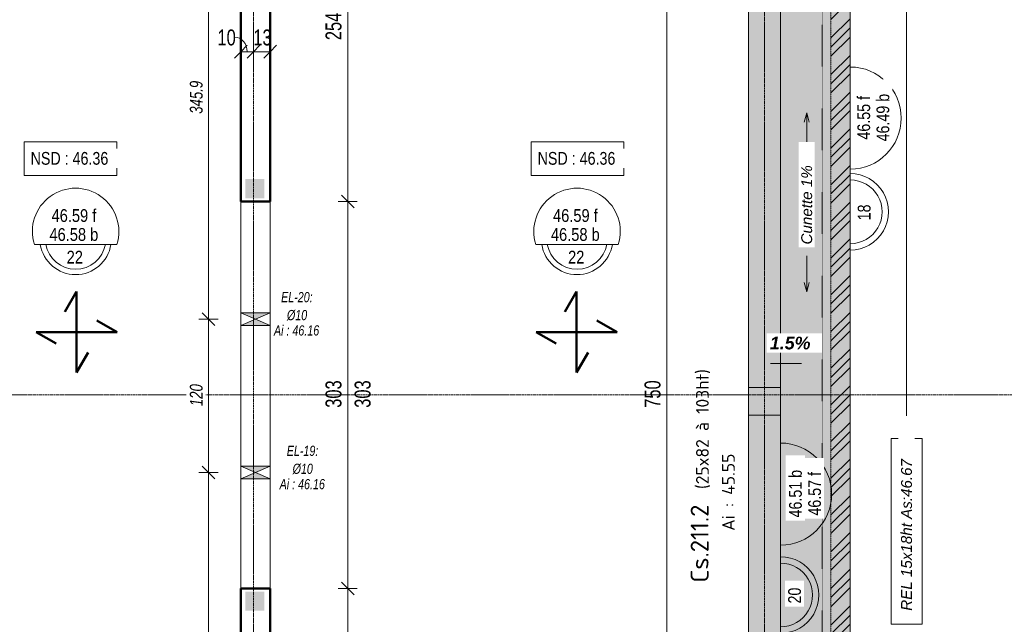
# Model space of a CAD drawing. Header units: millimetres. Extents: x 8507 to 240958, y -8745 to 78383.
# Tile 45 of 71: x 93343 to 101050, y 55791 to 60526. Entities that reach past the tile are written whole.
import ezdxf

# ---------------------------------------------------------------- set-up
doc = ezdxf.new("R2010")
doc.units = ezdxf.units.MM
for name, pattern in [('Ligne de quadrillage', [22.225, 12.7, -3.175, 3.175, -3.175]), ('Tiret 1_16_', [3.175, 1.5875, -1.5875]), ('tiret perso', [2.6, 1.3, -1.3])]:
    doc.linetypes.add(name, pattern=pattern)
for name, color, linetype, lineweight in [('A-ANNO-DIMS', 211, 'Continuous', 9), ('A-ANNO-DIMS-50', 211, 'Continuous', 9), ('A-ANNO-NOTE', 131, 'Continuous', 9), ('A-DETL', 90, 'Continuous', 5), ('A-DETL-GENF', 92, 'Continuous', 5), ('A-DETL-MBND', 5, 'Continuous', 5), ('A-DETL-THIN', 151, 'Continuous', 5), ('A-DETL-WIDE', 214, 'Continuous', 50), ('A-DOOR', 31, 'Continuous', 9), ('A-FLOR-IDEN', 11, 'Continuous', 9), ('A-GENM-IDEN', 13, 'Continuous', 9), ('A-WALL', 113, 'Continuous', 9), ('G-ANNO-TEXT', 231, 'Continuous', 9), ('S-BEAM-IDEN', 2, 'Continuous', 9), ('S-GRID', 1, 'Continuous', 9)]:
    doc.layers.add(name, color=color, linetype=linetype, lineweight=lineweight)
doc.styles.add('Arial Narrow_3', font='ARIALN.TTF', dxfattribs={"height": 100})
doc.styles.add('Arial Narrow_4', font='ARIALN.TTF', dxfattribs={"width": 0.9, "height": 125})
doc.styles.add('Arial Narrow_I', font='ARIALNI.TTF', dxfattribs={"width": 0.9, "height": 100})
doc.styles.add('Arial_1', font='arial.ttf', dxfattribs={"width": 0.8, "height": 100})
doc.styles.add('Arial_B_I_1', font='arialbi.ttf', dxfattribs={"height": 100})
doc.styles.add('Arial_I_1', font='ariali.ttf', dxfattribs={"height": 85})
doc.styles.add('Arial_I_2', font='ariali.ttf', dxfattribs={"width": 0.75, "height": 80})
doc.styles.add('ISOCPEUR', font='isocpeur.ttf', dxfattribs={"height": 100})
doc.styles.add('ISOCPEUR_B', font='txt', dxfattribs={"height": 140})
doc.dimstyles.new('AB6_1_50_-_GB', dxfattribs={"dimscale": 304.8, "dimtxt": 127.928872, "dimasz": 0.328084, "dimexe": 0.246063, "dimexo": 0.0625, "dimgap": 0.04101, "dimtad": 1, "dimdec": 0, "dimlfac": 0.1, "dimdsep": 46, "dimtxsty": 'Arial Narrow_4', "dimblk1": 'OBLIQUE', "dimblk2": 'OBLIQUE', "dimsah": 1, "dimcen": 0.09, "dimazin": 0, "dimtfac": 1, "dimtdec": 4, "dimtix": 1, "dimtmove": 0, "dimatfit": 3, "dimfxl": 0.246063, "dimfxlon": 1, "dimtvp": 1, "dimtolj": 1, "dimtzin": 0, "dimarcsym": 2})
doc.dimstyles.new('AB6_1_50_-_GB_1', dxfattribs={"dimscale": 304.8, "dimtxt": 127.928872, "dimasz": 0.328084, "dimexe": 0.246063, "dimexo": 0.0625, "dimgap": 0.04101, "dimtad": 1, "dimdec": 0, "dimlfac": 0.1, "dimdsep": 46, "dimtxsty": 'Arial Narrow_4', "dimblk1": 'OBLIQUE', "dimblk2": 'OBLIQUE', "dimsah": 1, "dimcen": 0.09, "dimazin": 0, "dimtfac": 1, "dimtdec": 4, "dimtix": 1, "dimtmove": 2, "dimatfit": 3, "dimfxl": 0.246063, "dimfxlon": 1, "dimtvp": 1, "dimtolj": 1, "dimtzin": 0, "dimarcsym": 2})
doc.dimstyles.new('AB6_1_50_-_GB_2', dxfattribs={"dimscale": 304.8, "dimtxt": 127.928872, "dimasz": 0.328084, "dimexe": 0.246063, "dimexo": 0.0625, "dimgap": 0.04101, "dimtad": 1, "dimdec": 0, "dimlfac": 0.1, "dimdsep": 46, "dimtxsty": 'Arial Narrow_4', "dimblk1": 'OBLIQUE', "dimblk2": 'OBLIQUE', "dimsah": 1, "dimcen": 0.09, "dimazin": 0, "dimtfac": 1, "dimtdec": 4, "dimtix": 1, "dimtmove": 1, "dimatfit": 3, "dimfxl": 0.246063, "dimfxlon": 1, "dimtvp": 1, "dimtolj": 1, "dimtzin": 0, "dimarcsym": 2})
doc.dimstyles.new('AB6_1_50_-_GB_3', dxfattribs={"dimscale": 304.8, "dimtxt": 127.928872, "dimasz": 0.328084, "dimexe": 0.246063, "dimexo": 0.0625, "dimgap": 0.04101, "dimtad": 1, "dimdec": 0, "dimlfac": 0.1, "dimdsep": 46, "dimtxsty": 'Arial Narrow_4', "dimblk1": 'OBLIQUE', "dimblk2": 'OBLIQUE', "dimsah": 1, "dimcen": 0.09, "dimazin": 0, "dimtfac": 1, "dimtdec": 4, "dimtix": 1, "dimtmove": 0, "dimatfit": 3, "dimfxl": 0.246063, "dimfxlon": 1, "dimtvp": 1, "dimtolj": 1, "dimtzin": 0, "dimarcsym": 2})
doc.dimstyles.new('AB6_1_50_-_GB_Italique', dxfattribs={"dimscale": 304.8, "dimtxt": 102.343097, "dimasz": 0.328084, "dimexe": 0.246063, "dimexo": 0.0625, "dimgap": 0.057415, "dimtad": 1, "dimdec": 1, "dimlfac": 0.1, "dimrnd": 0.1, "dimdsep": 46, "dimtxsty": 'Arial Narrow_I', "dimblk1": 'OBLIQUE', "dimblk2": 'OBLIQUE', "dimsah": 1, "dimcen": 0.09, "dimazin": 0, "dimtfac": 1, "dimtdec": 4, "dimtix": 1, "dimtmove": 0, "dimatfit": 3, "dimfxl": 0.246063, "dimfxlon": 1, "dimtvp": 1, "dimtfill": 1, "dimtolj": 1, "dimtzin": 0, "dimarcsym": 2})

# ---------------------------------------------------------------- blocks, each defined once
blk = doc.blocks.new('G_PORTE_BA - P_Sectionnelle-3011336-R-1 variante')
at = {"layer": 'A-DOOR'}
for p, q in [((-1515, -115), (-1515, 115)), ((-1515, 115), (1515, 115)), ((1515, 115), (1515, -115)), ((1515, -115), (-1515, -115))]:
    blk.add_line(p, q, dxfattribs=at)
blk = doc.blocks.new('ECBIM_BIM_RESA VOILE CIRCULAIRE-24 - ECBIM_BIM_RESA VOILE CIRCULAIRE-24-3092218-R-1 variante')
at = {"layer": 'A-DETL-MBND'}
for points in [[(2441.9, 61638.6), (2491.9, 61753.6), (2441.9, 61868.6)], [(2541.9, 61638.6), (2541.9, 61868.6), (2491.9, 61753.6)]]:
    blk.add_hatch(color=256, dxfattribs=at).paths.add_polyline_path(points)
for p, q in [((2441.9, 61638.6), (2441.9, 61868.6)), ((2441.9, 61868.6), (2491.9, 61753.6)), ((2491.9, 61753.6), (2541.9, 61868.6)), ((2541.9, 61868.6), (2541.9, 61638.6)), ((2491.9, 61753.6), (2441.9, 61638.6)), ((2541.9, 61638.6), (2491.9, 61753.6))]:
    blk.add_line(p, q, dxfattribs=at)
blk = doc.blocks.new('DIMBLOCK6-R-1 variante')
at = {"layer": 'A-ANNO-DIMS-50', "lineweight": 18}
for p, q in [((95910.7, 61638.6), (95860.7, 61688.6)), ((95910.7, 61638.6), (95960.7, 61588.6)), ((95910.7, 59102), (95860.7, 59152)), ((95910.7, 59102), (95960.7, 59052))]:
    blk.add_line(p, q, dxfattribs=at)
at = {"layer": 'A-ANNO-DIMS-50'}
for p, q in [((95910.7, 61638.6), (95835.7, 61638.6)), ((95910.7, 61638.6), (95910.7, 59102)), ((95910.7, 61638.6), (95985.7, 61638.6)), ((95910.7, 59102), (95835.7, 59102)), ((95910.7, 59102), (95985.7, 59102))]:
    blk.add_line(p, q, dxfattribs=at)
at = {"layer": 'A-ANNO-DIMS-50', "color": 0, "insert": (95736.6, 60365.3), "char_height": 125, "width": 241.237, "attachment_point": 1, "rotation": 90, "line_spacing_factor": 0.974696, "style": 'Arial Narrow_4'}
blk.add_mtext('254', dxfattribs=at)
blk = doc.blocks.new('_Oblique')
at = {"color": 0, "linetype": 'ByBlock', "lineweight": -2}
blk.add_line((-0.5, -0.5), (0.5, 0.5), dxfattribs=at)
blk = doc.blocks.new('DIMBLOCK7-R-1 variante')
at = {"layer": 'A-ANNO-DIMS-50', "lineweight": 18}
for p, q in [((95910.7, 59102), (95860.7, 59152)), ((95910.7, 59102), (95960.7, 59052)), ((95910.7, 56072), (95860.7, 56122)), ((95910.7, 56072), (95960.7, 56022))]:
    blk.add_line(p, q, dxfattribs=at)
at = {"layer": 'A-ANNO-DIMS-50'}
for p, q in [((95910.7, 59102), (95835.7, 59102)), ((95910.7, 59102), (95910.7, 56072)), ((95910.7, 59102), (95985.7, 59102)), ((95910.7, 56072), (95835.7, 56072)), ((95910.7, 56072), (95985.7, 56072))]:
    blk.add_line(p, q, dxfattribs=at)
at = {"layer": 'A-ANNO-DIMS-50', "color": 0, "char_height": 125, "width": 241.237, "attachment_point": 1, "rotation": 90, "line_spacing_factor": 0.974696, "style": 'Arial Narrow_4'}
for insert in [(95736.6, 57486.5), (95964.7, 57486.5)]:
    blk.add_mtext('303', dxfattribs=dict(at, insert=insert))
blk = doc.blocks.new('DIMBLOCK8-R-1 variante')
at = {"layer": 'A-ANNO-DIMS-50', "lineweight": 18}
for p, q in [((95910.7, 56072), (95860.7, 56122)), ((95910.7, 56072), (95960.7, 56022)), ((95910.7, 51773.7), (95860.7, 51823.7)), ((95910.7, 51773.7), (95960.7, 51723.7))]:
    blk.add_line(p, q, dxfattribs=at)
at = {"layer": 'A-ANNO-DIMS-50'}
for p, q in [((95910.7, 56072), (95835.7, 56072)), ((95910.7, 56072), (95910.7, 51773.7)), ((95910.7, 56072), (95985.7, 56072)), ((95910.7, 51773.7), (95835.7, 51773.7)), ((95910.7, 51773.7), (95985.7, 51773.7))]:
    blk.add_line(p, q, dxfattribs=at)
at = {"layer": 'A-ANNO-DIMS-50', "color": 0, "insert": (95736.6, 53822.3), "char_height": 125, "width": 241.237, "attachment_point": 1, "rotation": 90, "line_spacing_factor": 0.974696, "style": 'Arial Narrow_4'}
blk.add_mtext('430', dxfattribs=at)
blk = doc.blocks.new('G_Dalle niveau brute_fini 1cm - G_Dalle Niveau_Ep-2832796-R-1 variante')
at = {"layer": 'A-FLOR-IDEN'}
blk.add_line((-6.46, 0), (6.46, 0), dxfattribs=at)
for centre, radius, start, end in [((0, 2.03), 6.77, 342.5424, 197.4576), ((0, 0.85), 5.59, 188.7147, 351.2853), ((0, 0.85), 4.74, 190.2866, 349.7134)]:
    blk.add_arc(centre, radius, start, end, dxfattribs=at)
blk = doc.blocks.new('niveau aménag dalle2 - niveau aménag dalle 2-3181993-R-1 variante')
at = {"layer": 'A-ANNO-NOTE'}
blk.add_hatch(color=256, dxfattribs=at).paths.add_polyline_path([(-4.47, -4.15), (-8.21, -3.15), (-4.47, -2.15), (-6.36, -3.15)])
blk.add_line((-6.36, -3.15), (-1.51, -3.15), dxfattribs=at)
blk = doc.blocks.new('DIMBLOCK287-R-1 variante')
at = {"layer": 'A-ANNO-DIMS-50', "lineweight": 18}
for p, q in [((94821.4, 61638.6), (94771.4, 61688.6)), ((94821.4, 61638.6), (94871.4, 61588.6)), ((94821.4, 58179.9), (94771.4, 58229.9)), ((94821.4, 58179.9), (94871.4, 58129.9))]:
    blk.add_line(p, q, dxfattribs=at)
at = {"layer": 'A-ANNO-DIMS-50'}
for p, q in [((94821.4, 61638.6), (94746.4, 61638.6)), ((94821.4, 61638.6), (94821.4, 58179.9)), ((94821.4, 61638.6), (94896.4, 61638.6)), ((94821.4, 58179.9), (94746.4, 58179.9)), ((94821.4, 58179.9), (94896.4, 58179.9))]:
    blk.add_line(p, q, dxfattribs=at)
at = {"layer": 'A-ANNO-DIMS-50', "color": 0, "insert": (94674.7, 59789), "char_height": 100, "width": 288.51, "attachment_point": 1, "rotation": 90, "line_spacing_factor": 0.974696, "style": 'Arial Narrow_I', "bg_fill": 3, "box_fill_scale": 1.25, "bg_fill_color": 256, "bg_fill_true_color": 13158600, "bg_fill_transparency": 0}
blk.add_mtext('345.9', dxfattribs=at)
blk = doc.blocks.new('DIMBLOCK288-R-1 variante')
at = {"layer": 'A-ANNO-DIMS-50', "lineweight": 18}
for p, q in [((94821.4, 58179.9), (94771.4, 58229.9)), ((94821.4, 58179.9), (94871.4, 58129.9)), ((94821.4, 56979.9), (94771.4, 57029.9)), ((94821.4, 56979.9), (94871.4, 56929.9))]:
    blk.add_line(p, q, dxfattribs=at)
at = {"layer": 'A-ANNO-DIMS-50'}
for p, q in [((94821.4, 58179.9), (94746.4, 58179.9)), ((94821.4, 58179.9), (94821.4, 56979.9)), ((94821.4, 58179.9), (94896.4, 58179.9)), ((94821.4, 56979.9), (94746.4, 56979.9)), ((94821.4, 56979.9), (94896.4, 56979.9))]:
    blk.add_line(p, q, dxfattribs=at)
at = {"layer": 'A-ANNO-DIMS-50', "color": 0, "insert": (94674.7, 57499.5), "char_height": 100, "width": 192.99, "attachment_point": 1, "rotation": 90, "line_spacing_factor": 0.974696, "style": 'Arial Narrow_I', "bg_fill": 3, "box_fill_scale": 1.25, "bg_fill_color": 256, "bg_fill_true_color": 13158600, "bg_fill_transparency": 0}
blk.add_mtext('120', dxfattribs=at)
blk = doc.blocks.new('DIMBLOCK289-R-1 variante')
at = {"layer": 'A-ANNO-DIMS-50'}
for p, q in [((94821.4, 56979.9), (94746.4, 56979.9)), ((94821.4, 56979.9), (94821.4, 53585.4)), ((94821.4, 56979.9), (94896.4, 56979.9)), ((94821.4, 53585.4), (94746.4, 53585.4)), ((94821.4, 53585.4), (94896.4, 53585.4))]:
    blk.add_line(p, q, dxfattribs=at)
at = {"layer": 'A-ANNO-DIMS-50', "lineweight": 18}
for p, q in [((94821.4, 56979.9), (94771.4, 57029.9)), ((94821.4, 56979.9), (94871.4, 56929.9)), ((94821.4, 53585.4), (94771.4, 53635.4)), ((94821.4, 53585.4), (94871.4, 53535.4))]:
    blk.add_line(p, q, dxfattribs=at)
at = {"layer": 'A-ANNO-DIMS-50', "color": 0, "insert": (94674.7, 55162.4), "char_height": 100, "width": 288.51, "attachment_point": 1, "rotation": 90, "line_spacing_factor": 0.974696, "style": 'Arial Narrow_I', "bg_fill": 3, "box_fill_scale": 1.25, "bg_fill_color": 256, "bg_fill_true_color": 13158600, "bg_fill_transparency": 0}
blk.add_mtext('339.5', dxfattribs=at)
blk = doc.blocks.new('DIMBLOCK346-R-1 variante')
at = {"layer": 'A-ANNO-DIMS-50', "lineweight": 18}
for p, q in [((98408.1, 61338.6), (98358.1, 61388.6)), ((98408.1, 61338.6), (98458.1, 61288.6)), ((98408.1, 53835.4), (98358.1, 53885.4)), ((98408.1, 53835.4), (98458.1, 53785.4))]:
    blk.add_line(p, q, dxfattribs=at)
at = {"layer": 'A-ANNO-DIMS-50'}
for p, q in [((98408.1, 61338.6), (98333.1, 61338.6)), ((98408.1, 53835.4), (98408.1, 61338.6)), ((98408.1, 61338.6), (98483.1, 61338.6)), ((98408.1, 53835.4), (98333.1, 53835.4)), ((98408.1, 53835.4), (98483.1, 53835.4))]:
    blk.add_line(p, q, dxfattribs=at)
at = {"layer": 'A-ANNO-DIMS-50', "color": 0, "insert": (98234, 57486.5), "char_height": 125, "width": 241.237, "attachment_point": 1, "rotation": 90, "line_spacing_factor": 0.974696, "style": 'Arial Narrow_4'}
blk.add_mtext('750', dxfattribs=at)
blk = doc.blocks.new('G_Dalle Epaisseur - G_Dalle Epaisseur-1020438-R-1 variante')
at = {"layer": 'A-FLOR-IDEN'}
blk.add_line((-6, 0), (6, 0), dxfattribs=at)
for radius in [6, 5]:
    blk.add_arc((0, 0), radius, 360, 180, dxfattribs=at)
blk = doc.blocks.new('G_Dalle Epaisseur manuelle commentaire - G_Dalle Epaisseur manuelle commentaire-1862508-R-1 variante')
at = {"layer": 'A-FLOR-IDEN'}
blk.add_line((-6, 0), (6, 0), dxfattribs=at)
for radius in [6, 5]:
    blk.add_arc((0, 0), radius, 360, 180, dxfattribs=at)
blk = doc.blocks.new('DIMBLOCK371-R-1 variante')
at = {"layer": 'A-ANNO-DIMS-50'}
for p, q in [((95073.7, 60275.1), (95073.7, 60350.1)), ((95173.7, 60275.1), (95173.7, 60350.1)), ((95073.7, 60275.1), (95173.7, 60275.1)), ((95073.7, 60275.1), (95073.7, 60200.1)), ((95173.7, 60275.1), (95173.7, 60200.1))]:
    blk.add_line(p, q, dxfattribs=at)
at = {"layer": 'A-ANNO-DIMS-50', "lineweight": 18}
for p, q in [((95073.7, 60275.1), (95023.7, 60225.1)), ((95073.7, 60275.1), (95123.7, 60325.1)), ((95173.7, 60275.1), (95123.7, 60225.1)), ((95173.7, 60275.1), (95223.7, 60325.1))]:
    blk.add_line(p, q, dxfattribs=at)
at = {"layer": 'A-ANNO-DIMS-50'}
blk.add_ellipse((95025, 60275.1), major_axis=(0, 114), ratio=0.865103, start_param=4.712389, end_param=6.283185, dxfattribs=at)
at = {"layer": 'A-ANNO-DIMS-50', "color": 0, "insert": (94891, 60449.1), "char_height": 125, "width": 160.825, "attachment_point": 1, "line_spacing_factor": 0.974696, "style": 'Arial Narrow_4'}
blk.add_mtext('10', dxfattribs=at)
blk = doc.blocks.new('DIMBLOCK372-R-1 variante')
at = {"layer": 'A-ANNO-DIMS-50'}
for p, q in [((95173.7, 60275.1), (95173.7, 60350.1)), ((95303.7, 60275.1), (95303.7, 60350.1)), ((95173.7, 60275.1), (95303.7, 60275.1)), ((95173.7, 60275.1), (95173.7, 60200.1)), ((95303.7, 60275.1), (95303.7, 60200.1))]:
    blk.add_line(p, q, dxfattribs=at)
at = {"layer": 'A-ANNO-DIMS-50', "lineweight": 18}
for p, q in [((95173.7, 60275.1), (95123.7, 60225.1)), ((95173.7, 60275.1), (95223.7, 60325.1)), ((95303.7, 60275.1), (95253.7, 60225.1)), ((95303.7, 60275.1), (95353.7, 60325.1))]:
    blk.add_line(p, q, dxfattribs=at)
at = {"layer": 'A-ANNO-DIMS-50', "color": 0, "insert": (95171.6, 60449.1), "char_height": 125, "width": 160.825, "attachment_point": 1, "line_spacing_factor": 0.974696, "style": 'Arial Narrow_4'}
blk.add_mtext('13', dxfattribs=at)

msp = doc.modelspace()

# ---------------------------------------------------------------- hatches: boundary and pattern name
at = {"layer": 'A-DETL-GENF'}
for points in [[(95108.65, 59126.98), (95258.65, 59126.98), (95258.65, 59276.98), (95108.65, 59276.98)], [(95108.65, 55896.98), (95258.65, 55896.98), (95258.65, 56046.98), (95108.65, 56046.98)]]:
    msp.add_hatch(color=8, dxfattribs=at).paths.add_polyline_path(points)
at = {"layer": 'A-DETL-MBND', "linetype": 'Tiret 1_16_'}
h = msp.add_hatch(dxfattribs=at)
h.set_pattern_fill('FP_13', style=0, pattern_type=2)
h.set_pattern_definition([(45, (64631.8, -542.27), (-143.6841, 143.6841), []), (45, (64703.64, -542.27), (-143.6841, 143.6841), []), (45, (64775.48, -542.27), (-143.6841, 143.6841), [])])
h.paths.add_polyline_path([(99843.65, 52043.73), (99843.65, 53335.4), (99693.65, 53335.4), (99693.65, 52043.73)])
h.paths.add_polyline_path([(99693.65, 53835.4), (99843.65, 53835.4), (99843.65, 61338.56), (99693.65, 61338.56), (99693.65, 53902.5)])
h.paths.add_polyline_path([(99843.65, 61838.56), (99843.65, 63130.23), (99693.65, 63130.23), (99693.65, 61838.56)])
at = {"layer": 'A-DETL-MBND'}
for points in [[(99298.65, 57645.31), (99298.65, 61338.56), (99048.65, 61338.56), (99048.65, 57645.31)], [(99298.65, 57428.65), (99298.65, 57645.31), (99048.65, 57645.31), (99048.65, 57428.65)], [(99048.65, 53835.4), (99298.65, 53835.4), (99298.65, 57428.65), (99048.65, 57428.65), (99048.65, 53902.5)]]:
    msp.add_hatch(color=254, dxfattribs=at).paths.add_polyline_path(points)
h = msp.add_hatch(dxfattribs=at)
h.set_pattern_fill('FP_17', color=8, style=0, pattern_type=2)
h.set_pattern_definition([(0, (64631.8, -542.27), (0, 101.6), [3.353, -98.247]), (0, (64682.6, -491.47), (0, 101.6), [3.353, -98.247])])
h.paths.add_polyline_path([(99298.65, 53835.4), (99843.65, 53835.4), (99843.65, 61338.56), (99298.65, 61338.56), (99298.65, 53902.5)])

# ---------------------------------------------------------------- linework, layer by layer
at = {"layer": 'A-DETL', "linetype": 'tiret perso'}
for p, q in [((99623.65, 53725.4), (99623.65, 61448.56)), ((99693.65, 57586.98), (99623.65, 57586.98))]:
    msp.add_line(p, q, dxfattribs=at)
at = {"layer": 'A-DETL-MBND'}
for p, q in [((99843.65, 63400.23), (99843.65, 53335.4)), ((99298.65, 53335.4), (99298.65, 61838.56)), ((95073.65, 58229.91), (95303.65, 58229.91)), ((95073.65, 58129.91), (95073.65, 58229.91)), ((95073.65, 58129.91), (95073.65, 58229.91)), ((95303.65, 58229.91), (95303.65, 58129.91)), ((95303.65, 58229.91), (95303.65, 58129.91)), ((95303.65, 58129.91), (95073.65, 58129.91)), ((95073.65, 57029.91), (95303.65, 57029.91)), ((95073.65, 56929.91), (95073.65, 57029.91)), ((95073.65, 56929.91), (95073.65, 57029.91)), ((95303.65, 57029.91), (95303.65, 56929.91)), ((95303.65, 57029.91), (95303.65, 56929.91)), ((95303.65, 56929.91), (95073.65, 56929.91))]:
    msp.add_line(p, q, dxfattribs=at)
at = {"layer": 'A-DETL-MBND', "color": 7, "linetype": 'Tiret 1_16_'}
for p, q in [((99693.65, 63250.23), (99693.65, 51923.73)), ((99693.65, 51923.73), (99693.65, 63250.23)), ((99843.65, 63130.23), (99843.65, 52043.73)), ((99843.65, 52043.73), (99843.65, 63130.23))]:
    msp.add_line(p, q, dxfattribs=at)
at = {"layer": 'A-DETL-MBND', "color": 7, "linetype": 'tiret perso'}
msp.add_line((99298.65, 53835.4), (99298.65, 61838.56), dxfattribs=at)
at = {"layer": 'A-DETL-MBND', "color": 7}
for p, q in [((99048.65, 61338.56), (99048.65, 57645.31)), ((99048.65, 53835.4), (99048.65, 61338.56)), ((99298.65, 57645.31), (99298.65, 61338.56)), ((99048.65, 57645.31), (99298.65, 57645.31)), ((99048.65, 57428.65), (99048.65, 57645.31)), ((99298.65, 57428.65), (99298.65, 57645.31)), ((99298.65, 57428.65), (99048.65, 57428.65)), ((99048.65, 57428.65), (99048.65, 53835.4)), ((99298.65, 53835.4), (99298.65, 57428.65))]:
    msp.add_line(p, q, dxfattribs=at)
at = {"layer": 'A-DETL-THIN'}
for p, q in [((99843.65, 63280.23), (99843.65, 51893.73)), ((99843.65, 59355.05), (99843.65, 60155.05)), ((99298.65, 56410.26), (99298.65, 57210.26))]:
    msp.add_line(p, q, dxfattribs=at)
for centre in [(99843.65, 59755.05), (99298.65, 56810.26)]:
    msp.add_arc(centre, 400, 270, 90, dxfattribs=at)
at = {"layer": 'A-DETL-WIDE'}
for p, q in [((93787.77, 58397.21), (93696.52, 58239.16)), ((93787.77, 57762.61), (93787.77, 58397.21)), ((97702.38, 58397.21), (97611.13, 58239.16)), ((97702.38, 57762.61), (97702.38, 58397.21)), ((94105.07, 58079.91), (93947.02, 58171.16)), ((98019.68, 58079.91), (97861.63, 58171.16)), ((93470.47, 58079.91), (94105.07, 58079.91)), ((93628.52, 57988.66), (93470.47, 58079.91)), ((97385.08, 58079.91), (98019.68, 58079.91)), ((97543.13, 57988.66), (97385.08, 58079.91)), ((93879.02, 57920.66), (93787.77, 57762.61)), ((97793.63, 57920.66), (97702.38, 57762.61))]:
    msp.add_line(p, q, dxfattribs=at)
at = {"layer": 'A-FLOR-IDEN', "flags": 128}
for points in [[(93377.9, 59568.75), (94102.3, 59568.75), (94102.3, 59306.75), (93377.9, 59306.75)], [(97347.07, 59568.75), (98071.47, 59568.75), (98071.47, 59306.75), (97347.07, 59306.75)]]:
    msp.add_lwpolyline(points, close=True, dxfattribs=at)
at = {"layer": 'A-WALL', "lineweight": 50}
for p, q in [((95303.65, 61868.56), (95303.65, 59101.98)), ((95073.65, 59101.98), (95073.65, 61638.56)), ((95303.65, 59101.98), (95073.65, 59101.98)), ((95073.65, 53535.4), (95073.65, 56071.98)), ((95073.65, 56071.98), (95303.65, 56071.98)), ((95303.65, 56071.98), (95303.65, 53215.4))]:
    msp.add_line(p, q, dxfattribs=at)
at = {"layer": 'A-WALL'}
for p, q in [((95073.65, 59101.98), (95073.65, 56071.98)), ((95303.65, 59101.98), (95303.65, 53835.4))]:
    msp.add_line(p, q, dxfattribs=at)
at = {"layer": 'G-ANNO-TEXT', "color": 170}
for p, q in [((100284.45, 63257.39), (100284.45, 57246.34)), ((99503.31, 59797.16), (99483.21, 59722.16)), ((99503.31, 59797.16), (99523.41, 59722.16)), ((99503.31, 59797.16), (99503.31, 59500.68)), ((99503.31, 58393.82), (99503.31, 58675.61)), ((99503.31, 58393.82), (99483.21, 58468.82)), ((99503.31, 58393.82), (99523.41, 58468.82))]:
    msp.add_line(p, q, dxfattribs=at)
at = {"layer": 'G-ANNO-TEXT', "color": 170, "flags": 128}
msp.add_lwpolyline([(100164.5, 55790.81), (100164.5, 57246.34), (100406.5, 57246.34), (100406.5, 55790.81)], close=True, dxfattribs=at)
at = {"layer": 'S-GRID', "linetype": 'Ligne de quadrillage'}
for p, q in [((95173.65, 47292.72), (95173.65, 65870.79)), ((99173.65, 47292.72), (99173.65, 65870.79)), ((48070.04, 57586.98), (102467.67, 57586.98))]:
    msp.add_line(p, q, dxfattribs=at)

# ---------------------------------------------------------------- block references
at = {"layer": 'A-ANNO-NOTE', "xscale": 50.00000000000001, "yscale": 50.00000000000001, "zscale": 50.00000000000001, "rotation": 180}
msp.add_blockref('niveau aménag dalle2 - niveau aménag dalle 2-3181993-R-1 variante', (99144.84, 57676.8), dxfattribs=at)
at = {"layer": 'A-DETL-MBND', "rotation": 270.0000000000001}
for p in [(33435.09, 60671.81), (33435.09, 59471.81)]:
    msp.add_blockref('ECBIM_BIM_RESA VOILE CIRCULAIRE-24 - ECBIM_BIM_RESA VOILE CIRCULAIRE-24-3092218-R-1 variante', p, dxfattribs=at)
at = {"layer": 'A-DOOR', "rotation": 269.9999999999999}
msp.add_blockref('G_PORTE_BA - P_Sectionnelle-3011336-R-1 variante', (95188.65, 57586.98), dxfattribs=at)
at = {"layer": 'A-FLOR-IDEN', "xscale": 49.99999999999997, "yscale": 49.99999999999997, "zscale": 49.99999999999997, "rotation": 269.9999999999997}
for name, p in [('G_Dalle Epaisseur manuelle commentaire - G_Dalle Epaisseur manuelle commentaire-1862508-R-1 variante', (99843.65, 59021)), ('G_Dalle Epaisseur - G_Dalle Epaisseur-1020438-R-1 variante', (99298.65, 56020.5))]:
    msp.add_blockref(name, p, dxfattribs=at)
at = {"layer": 'A-FLOR-IDEN', "xscale": 49.99999999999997, "yscale": 49.99999999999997, "zscale": 49.99999999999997}
for p in [(93780.49, 58766.03), (97705.74, 58766.03)]:
    msp.add_blockref('G_Dalle niveau brute_fini 1cm - G_Dalle Niveau_Ep-2832796-R-1 variante', p, dxfattribs=at)

# ---------------------------------------------------------------- texts
at = {"layer": 'A-FLOR-IDEN', "char_height": 100, "attachment_point": 1, "style": 'Arial Narrow_3'}
for s, insert, width in [('46.59 f', (93592.31, 59041.93), 440.9281), ('46.59 f', (97517.56, 59041.93), 440.9281), ('46.58 b', (93575.81, 58893.49), 481.0125), ('46.58 b', (97501.06, 58893.49), 481.0125), ('22', (93710.37, 58715.97), 160.3375), ('22', (97635.62, 58715.97), 160.3375)]:
    msp.add_mtext(s, dxfattribs=dict(at, insert=insert, width=width))
at = {"layer": 'A-GENM-IDEN', "char_height": 80, "attachment_point": 1, "style": 'Arial_I_2'}
for s, insert, width in [('EL-20:', (95389.1, 58393.12), 306.6455), ('Ø10', (95434.85, 58252.5), 195.4113), ('Ai : 46.16', (95333.22, 58132.44), 441.9302), ('EL-19:', (95433.48, 57189.54), 306.6455), ('Ø10', (95479.23, 57048.91), 195.4113), ('Ai : 46.16', (95377.6, 56928.86), 441.9302)]:
    msp.add_mtext(s, dxfattribs=dict(at, insert=insert, width=width))
at = {"layer": 'S-BEAM-IDEN', "attachment_point": 1, "rotation": 90}
for s, insert, char_height, width, style in [('(25x82 à 103ht)', (98637.17, 56850.15), 100, 1178.4806, 'ISOCPEUR'), ('Ai : 45.55', (98840.17, 56523.01), 100, 737.5525, 'ISOCPEUR'), ('Cs.211.2', (98595.29, 56118.13), 140, 793.6706, 'ISOCPEUR_B')]:
    msp.add_mtext(s, dxfattribs=dict(at, insert=insert, char_height=char_height, width=width, style=style))

# ---------------------------------------------------------------- dimensions: what is measured, and where the dimension line sits
at = {"layer": 'A-ANNO-DIMS'}
for base, p1, p2, dimstyle, override, picture, middle in [((94821.42, 58179.91), (94896.42, 61638.56), (94896.42, 58179.91), 'AB6_1_50_-_GB_Italique', {"dimpost": '<>', "dimfxl": 3458.651993}, 'DIMBLOCK287-R-1 variante', (94752.86, 59909.23)), ((98408.09, 61338.56), (98333.09, 53835.4), (98333.09, 61338.56), 'AB6_1_50_-_GB_3', {"dimpost": '<>', "dimfxl": 7503.163046}, 'DIMBLOCK346-R-1 variante', (98331.77, 57586.98)), ((95910.69, 51773.73), (95835.69, 56071.98), (95835.69, 51773.73), 'AB6_1_50_-_GB', {"dimpost": '<>', "dimfxl": 4298.250578}, 'DIMBLOCK8-R-1 variante', (95834.37, 53922.85))]:
    dim = msp.add_linear_dim(base=base, p1=p1, p2=p2, angle=90, dimstyle=dimstyle, override=override, dxfattribs=at)
    dim.commit()
    dim.dimension.update_dxf_attribs({"geometry": picture, "text_midpoint": middle})
dim = msp.add_linear_dim(base=(95910.69, 59101.98), p1=(95835.69, 61638.56), p2=(95835.69, 59101.98), angle=90, dimstyle='AB6_1_50_-_GB_1', override={"dimpost": '<>', "dimfxl": 2536.581367}, dxfattribs=at)
dim.commit()
dim.dimension.update_dxf_attribs({"geometry": 'DIMBLOCK6-R-1 variante', "text_midpoint": (95819.97, 60485.89), "dimtype": 160, "text_rotation": 90})
dim = msp.add_linear_dim(base=(95303.65, 60275.09), p1=(95173.65, 60350.09), p2=(95303.65, 60350.09), dimstyle='AB6_1_50_-_GB_3', override={"dimpost": '<>', "dimfxl": 130}, dxfattribs=at)
dim.commit()
dim.dimension.update_dxf_attribs({"geometry": 'DIMBLOCK372-R-1 variante', "text_midpoint": (95238.65, 60351.41)})
dim = msp.add_linear_dim(base=(95910.69, 56071.98), p1=(95835.69, 59101.98), p2=(95835.69, 56071.98), angle=90, text='<>\\X303', dimstyle='AB6_1_50_-_GB', override={"dimpost": '<>', "dimfxl": 3030}, dxfattribs=at)
dim.commit()
dim.dimension.update_dxf_attribs({"geometry": 'DIMBLOCK7-R-1 variante', "text_midpoint": (95910.69, 57586.98)})

# ---------------------------------------------------------------- next in the draw order: texts
at = {"layer": 'A-ANNO-NOTE', "insert": (99214.72, 58043.58), "char_height": 100, "width": 384.81, "attachment_point": 1, "style": 'Arial_B_I_1', "bg_fill": 3, "box_fill_scale": 1.25, "bg_fill_color": 256, "bg_fill_true_color": 13158600, "bg_fill_transparency": 0}
msp.add_mtext('1.5%', dxfattribs=at)
at = {"layer": 'A-FLOR-IDEN', "char_height": 100, "width": 753.5862, "attachment_point": 1, "style": 'Arial_1', "bg_fill": 3, "box_fill_scale": 1.25, "bg_fill_color": 256, "bg_fill_true_color": 13158600, "bg_fill_transparency": 0}
for insert in [(93427.9, 59489.77), (97397.07, 59489.77)]:
    msp.add_mtext('NSD : 46.36', dxfattribs=dict(at, insert=insert))
at = {"layer": 'A-FLOR-IDEN', "char_height": 100, "width": 153.924, "attachment_point": 1, "rotation": 90, "style": 'Arial_1', "bg_fill": 3, "box_fill_scale": 1.25, "bg_fill_color": 256, "bg_fill_true_color": 13158600, "bg_fill_transparency": 0}
for s, insert in [('18', (99903.2, 58954.26)), ('20', (99358.2, 55953.76))]:
    msp.add_mtext(s, dxfattribs=dict(at, insert=insert))
at = {"layer": 'G-ANNO-TEXT', "color": 7, "attachment_point": 1, "rotation": 90, "bg_fill": 3, "box_fill_scale": 1.25, "bg_fill_color": 256, "bg_fill_true_color": 13158600, "bg_fill_transparency": 0}
for s, insert, char_height, width, style in [('46.55 f', (99899.95, 59586.66), 100, 426.4977, 'Arial_1'), ('46.49 b', (100049.95, 59572.26), 100, 461.772, 'Arial_1'), ('Cunette 1%', (99460.81, 58765.29), 85, 781.6453, 'Arial_I_1'), ('46.57 f', (99514.95, 56641.88), 100, 426.4977, 'Arial_1'), ('REL 15x18ht As:46.67', (100241.95, 55897.03), 85, 1503.1641, 'Arial_I_1')]:
    msp.add_mtext(s, dxfattribs=dict(at, insert=insert, char_height=char_height, width=width, style=style))

# ---------------------------------------------------------------- next in the draw order: dimensions: what is measured, and where the dimension line sits
at = {"layer": 'A-ANNO-DIMS'}
dim = msp.add_linear_dim(base=(95173.65, 60275.09), p1=(95073.65, 60350.09), p2=(95173.65, 60350.09), angle=0, dimstyle='AB6_1_50_-_GB_2', override={"dimpost": '<>', "dimfxl": 100}, dxfattribs=at)
dim.commit()
dim.dimension.update_dxf_attribs({"geometry": 'DIMBLOCK371-R-1 variante', "text_midpoint": (94971.4, 60365.8), "dimtype": 160})
dim = msp.add_linear_dim(base=(94821.42, 56979.91), p1=(94896.42, 58179.91), p2=(94896.42, 56979.91), angle=90, dimstyle='AB6_1_50_-_GB_Italique', override={"dimpost": '<>', "dimfxl": 1200}, dxfattribs=at)
dim.commit()
dim.dimension.update_dxf_attribs({"geometry": 'DIMBLOCK288-R-1 variante', "text_midpoint": (94752.86, 57579.91)})

# ---------------------------------------------------------------- next in the draw order: texts
at = {"layer": 'G-ANNO-TEXT', "color": 7, "insert": (99364.95, 56627.48), "char_height": 100, "width": 461.772, "attachment_point": 1, "rotation": 90, "style": 'Arial_1', "bg_fill": 3, "box_fill_scale": 1.25, "bg_fill_color": 256, "bg_fill_true_color": 13158600, "bg_fill_transparency": 0}
msp.add_mtext('46.51 b', dxfattribs=at)

# ---------------------------------------------------------------- next in the draw order: dimensions: what is measured, and where the dimension line sits
at = {"layer": 'A-ANNO-DIMS'}
dim = msp.add_linear_dim(base=(94821.42, 53585.4), p1=(94896.42, 56979.91), p2=(94896.42, 53585.4), angle=90, dimstyle='AB6_1_50_-_GB_Italique', override={"dimpost": '<>', "dimfxl": 3394.511053}, dxfattribs=at)
dim.commit()
dim.dimension.update_dxf_attribs({"geometry": 'DIMBLOCK289-R-1 variante', "text_midpoint": (94752.86, 55282.65)})

doc.saveas('drawing.dxf')
